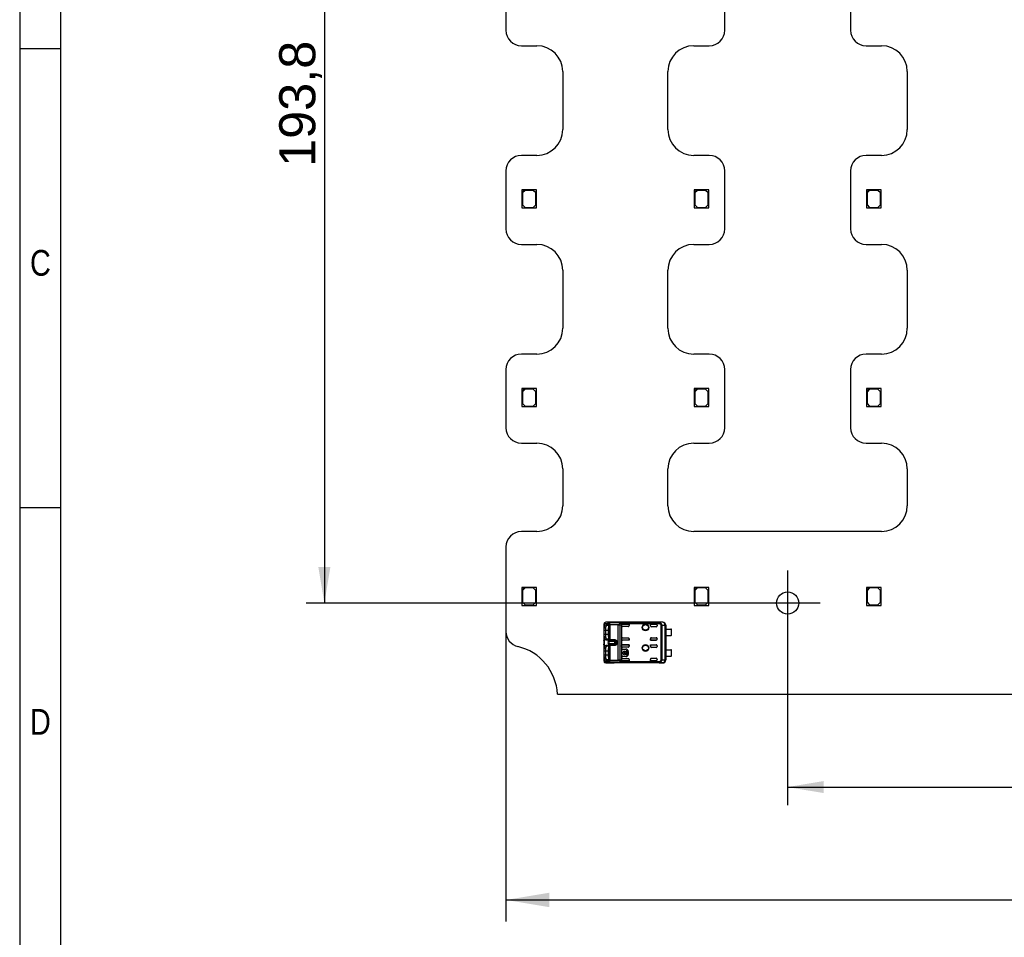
# Model space of a CAD drawing. Header units: millimetres. Extents: x 16 to 406, y 5 to 285.
# Tile 2 of 8: x 16 to 111, y 105 to 194. Entities that reach past the tile are written whole.
import ezdxf
from ezdxf.enums import TextEntityAlignment as Align
from ezdxf.lldxf.tags import DXFTag

# ---------------------------------------------------------------- set-up
doc = ezdxf.new("R2010")
doc.units = ezdxf.units.MM
for name, color, linetype in [('10', 7, 'Continuous'), ('Default', 7, 'Continuous'), ('RECLED_510X255MM', 7, 'Continuous')]:
    doc.layers.add(name, color=color, linetype=linetype)
doc.styles.add('SEACAD_Arial', font='arial.ttf')
tags = doc.linetypes.add('CENTER2', pattern=[28.575, 19.05, -3.175, 3.175, -3.175]).pattern_tags.tags
tags[10:11] = [DXFTag(74, 4), DXFTag(75, 0), DXFTag(340, '0'), DXFTag(46, 0.0), DXFTag(50, 0.0), DXFTag(44, 0.0), DXFTag(45, 0.0)]
tags[8:9] = [DXFTag(74, 4), DXFTag(75, 0), DXFTag(340, '0'), DXFTag(46, 0.0), DXFTag(50, 0.0), DXFTag(44, 0.0), DXFTag(45, 0.0)]
tags[6:7] = [DXFTag(74, 4), DXFTag(75, 0), DXFTag(340, '0'), DXFTag(46, 0.0), DXFTag(50, 0.0), DXFTag(44, 0.0), DXFTag(45, 0.0)]
tags[4:5] = [DXFTag(74, 4), DXFTag(75, 0), DXFTag(340, '0'), DXFTag(46, 0.0), DXFTag(50, 0.0), DXFTag(44, 0.0), DXFTag(45, 0.0)]
doc.dimstyles.new('ISO', dxfattribs={"dimtxt": 3.5, "dimasz": 3.5, "dimexe": 1.75, "dimexo": 0, "dimgap": 0.875, "dimtad": 1, "dimlfac": 2, "dimtxsty": 'SEACAD_Arial', "dimblk1": '_SE_FILLED', "dimblk2": '_SE_FILLED', "dimsah": 1, "dimcen": 1.75, "dimadec": 0, "dimazin": 0, "dimtfac": 0.5, "dimtdec": 3, "dimtmove": 0, "dimatfit": 3, "dimfxl": 1, "dimarcsym": 0})

# ---------------------------------------------------------------- blocks, each defined once
blk = doc.blocks.new('SEANNOT_GROUP8')
at = {"layer": 'Default', "color": 7, "linetype": 'CENTER2'}
for p, q in [((90.094, 140.991), (90.094, 134.691)), ((93.244, 137.841), (86.944, 137.841))]:
    blk.add_line(p, q, dxfattribs=at)
blk = doc.blocks.new('SE1')
at = {"layer": 'RECLED_510X255MM', "color": 7, "linetype": 'Continuous'}
for p, q in [((62.794, 199.019), (62.794, 193.383)), ((83.994, 193.383), (83.994, 199.019)), ((96.194, 199.019), (96.194, 193.383)), ((64.294, 191.883), (65.794, 191.883)), ((80.994, 191.883), (82.494, 191.883)), ((97.694, 191.883), (99.194, 191.883)), ((68.294, 189.383), (68.294, 183.749)), ((78.494, 183.749), (78.494, 189.383)), ((101.694, 189.383), (101.694, 183.749)), ((65.794, 181.249), (64.294, 181.249)), ((82.494, 181.249), (80.994, 181.249)), ((99.194, 181.249), (97.694, 181.249)), ((62.794, 179.749), (62.794, 174.113)), ((83.994, 174.113), (83.994, 179.749)), ((96.194, 179.749), (96.194, 174.113)), ((64.594, 177.906), (64.344, 177.906)), ((64.344, 177.906), (64.344, 177.656)), ((64.344, 177.656), (64.594, 177.906)), ((64.344, 177.656), (64.344, 176.156)), ((64.644, 177.856), (64.394, 177.606)), ((64.394, 177.606), (64.394, 176.456)), ((65.744, 177.906), (64.594, 177.906)), ((65.444, 177.856), (64.644, 177.856)), ((65.694, 177.606), (65.444, 177.856)), ((65.694, 176.456), (65.694, 177.606)), ((65.744, 176.156), (65.744, 177.906)), ((81.294, 177.906), (81.044, 177.906)), ((81.044, 177.906), (81.044, 177.656)), ((81.044, 177.656), (81.294, 177.906)), ((81.044, 177.656), (81.044, 176.156)), ((81.344, 177.856), (81.094, 177.606)), ((81.094, 177.606), (81.094, 176.456)), ((82.444, 177.906), (81.294, 177.906)), ((82.144, 177.856), (81.344, 177.856)), ((82.394, 177.606), (82.144, 177.856)), ((82.394, 176.456), (82.394, 177.606)), ((82.444, 176.156), (82.444, 177.906)), ((97.994, 177.906), (97.744, 177.906)), ((97.744, 177.906), (97.744, 177.656)), ((97.744, 177.656), (97.994, 177.906)), ((97.744, 177.656), (97.744, 176.156)), ((98.044, 177.856), (97.794, 177.606)), ((97.794, 177.606), (97.794, 176.456)), ((99.144, 177.906), (97.994, 177.906)), ((98.844, 177.856), (98.044, 177.856)), ((99.094, 177.606), (98.844, 177.856)), ((99.094, 176.456), (99.094, 177.606)), ((99.144, 176.156), (99.144, 177.906)), ((64.344, 176.156), (65.744, 176.156)), ((64.394, 176.456), (64.644, 176.206)), ((64.644, 176.206), (65.444, 176.206)), ((65.444, 176.206), (65.694, 176.456)), ((81.044, 176.156), (82.444, 176.156)), ((81.094, 176.456), (81.344, 176.206)), ((81.344, 176.206), (82.144, 176.206)), ((82.144, 176.206), (82.394, 176.456)), ((97.744, 176.156), (99.144, 176.156)), ((97.794, 176.456), (98.044, 176.206)), ((98.044, 176.206), (98.844, 176.206)), ((98.844, 176.206), (99.094, 176.456)), ((64.294, 172.613), (65.794, 172.613)), ((80.994, 172.613), (82.494, 172.613)), ((97.694, 172.613), (99.194, 172.613)), ((68.294, 170.113), (68.294, 164.479)), ((78.494, 164.479), (78.494, 170.113)), ((101.694, 170.113), (101.694, 164.479)), ((65.794, 161.979), (64.294, 161.979)), ((82.494, 161.979), (80.994, 161.979)), ((99.194, 161.979), (97.694, 161.979)), ((62.794, 160.479), (62.794, 154.843)), ((83.994, 154.843), (83.994, 160.479)), ((96.194, 160.479), (96.194, 154.843)), ((64.594, 158.636), (64.344, 158.636)), ((64.344, 158.636), (64.344, 158.386)), ((64.344, 158.386), (64.594, 158.636)), ((64.644, 158.586), (64.394, 158.336)), ((65.744, 158.636), (64.594, 158.636)), ((65.444, 158.586), (64.644, 158.586)), ((65.694, 158.336), (65.444, 158.586)), ((65.744, 156.886), (65.744, 158.636)), ((81.294, 158.636), (81.044, 158.636)), ((81.044, 158.636), (81.044, 158.386)), ((81.044, 158.386), (81.294, 158.636)), ((81.344, 158.586), (81.094, 158.336)), ((82.444, 158.636), (81.294, 158.636)), ((82.144, 158.586), (81.344, 158.586)), ((82.394, 158.336), (82.144, 158.586)), ((82.444, 156.886), (82.444, 158.636)), ((97.994, 158.636), (97.744, 158.636)), ((97.744, 158.636), (97.744, 158.386)), ((97.744, 158.386), (97.994, 158.636)), ((98.044, 158.586), (97.794, 158.336)), ((99.144, 158.636), (97.994, 158.636)), ((98.844, 158.586), (98.044, 158.586)), ((99.094, 158.336), (98.844, 158.586)), ((99.144, 156.886), (99.144, 158.636)), ((64.344, 158.386), (64.344, 156.886)), ((64.394, 158.336), (64.394, 157.186)), ((65.694, 157.186), (65.694, 158.336)), ((81.044, 158.386), (81.044, 156.886)), ((81.094, 158.336), (81.094, 157.186)), ((82.394, 157.186), (82.394, 158.336)), ((97.744, 158.386), (97.744, 156.886)), ((97.794, 158.336), (97.794, 157.186)), ((99.094, 157.186), (99.094, 158.336)), ((64.344, 156.886), (65.744, 156.886)), ((64.394, 157.186), (64.644, 156.936)), ((64.644, 156.936), (65.444, 156.936)), ((65.444, 156.936), (65.694, 157.186)), ((81.044, 156.886), (82.444, 156.886)), ((81.094, 157.186), (81.344, 156.936)), ((81.344, 156.936), (82.144, 156.936)), ((82.144, 156.936), (82.394, 157.186)), ((97.744, 156.886), (99.144, 156.886)), ((97.794, 157.186), (98.044, 156.936)), ((98.044, 156.936), (98.844, 156.936)), ((98.844, 156.936), (99.094, 157.186)), ((64.294, 153.343), (65.794, 153.343)), ((80.994, 153.343), (82.494, 153.343)), ((97.694, 153.343), (99.194, 153.343)), ((68.294, 150.843), (68.294, 147.279)), ((78.494, 147.279), (78.494, 150.843)), ((101.694, 150.843), (101.694, 147.279)), ((65.794, 144.779), (64.294, 144.779)), ((99.194, 144.779), (80.994, 144.779)), ((62.794, 143.279), (62.794, 135.085)), ((64.594, 139.366), (64.344, 139.366)), ((64.344, 139.366), (64.344, 139.116)), ((64.344, 139.116), (64.594, 139.366)), ((65.744, 139.366), (64.594, 139.366)), ((65.744, 137.616), (65.744, 139.366)), ((81.294, 139.366), (81.044, 139.366)), ((81.044, 139.366), (81.044, 139.116)), ((81.044, 139.116), (81.294, 139.366)), ((82.444, 139.366), (81.294, 139.366)), ((82.444, 137.616), (82.444, 139.366)), ((97.994, 139.366), (97.744, 139.366)), ((97.744, 139.366), (97.744, 139.116)), ((97.744, 139.116), (97.994, 139.366)), ((99.144, 139.366), (97.994, 139.366)), ((99.144, 137.616), (99.144, 139.366)), ((64.344, 139.116), (64.344, 137.616)), ((64.644, 139.316), (64.394, 139.066)), ((64.394, 139.066), (64.394, 137.916)), ((65.444, 139.316), (64.644, 139.316)), ((65.694, 139.066), (65.444, 139.316)), ((65.694, 137.916), (65.694, 139.066)), ((81.044, 139.116), (81.044, 137.616)), ((81.344, 139.316), (81.094, 139.066)), ((81.094, 139.066), (81.094, 137.916)), ((82.144, 139.316), (81.344, 139.316)), ((82.394, 139.066), (82.144, 139.316)), ((82.394, 137.916), (82.394, 139.066)), ((97.744, 139.116), (97.744, 137.616)), ((98.044, 139.316), (97.794, 139.066)), ((97.794, 139.066), (97.794, 137.916)), ((98.844, 139.316), (98.044, 139.316)), ((99.094, 139.066), (98.844, 139.316)), ((99.094, 137.916), (99.094, 139.066)), ((64.344, 137.616), (65.744, 137.616)), ((64.394, 137.916), (64.644, 137.666)), ((64.644, 137.666), (65.444, 137.666)), ((65.444, 137.666), (65.694, 137.916)), ((81.044, 137.616), (82.444, 137.616)), ((81.094, 137.916), (81.344, 137.666)), ((81.344, 137.666), (82.144, 137.666)), ((82.144, 137.666), (82.394, 137.916)), ((97.744, 137.616), (99.144, 137.616)), ((97.794, 137.916), (98.044, 137.666)), ((98.044, 137.666), (98.844, 137.666)), ((98.844, 137.666), (99.094, 137.916)), ((72.294, 135.783), (72.294, 135.406)), ((72.324, 135.861), (72.324, 135.582)), ((72.324, 135.582), (72.465, 135.546)), ((72.371, 135.881), (72.662, 135.874)), ((72.756, 135.974), (72.465, 135.981)), ((73.269, 135.981), (72.465, 135.981)), ((72.466, 135.742), (72.608, 135.692)), ((72.631, 135.741), (72.466, 135.742)), ((72.608, 135.692), (72.687, 135.692)), ((72.772, 135.691), (72.631, 135.741)), ((72.752, 134.303), (72.752, 135.719)), ((72.846, 135.719), (72.752, 135.719)), ((72.756, 135.974), (77.65, 135.974)), ((72.756, 135.974), (72.756, 135.972)), ((77.65, 135.972), (72.756, 135.972)), ((72.756, 135.972), (72.809, 135.894)), ((72.809, 135.894), (72.846, 135.782)), ((72.846, 135.782), (73.666, 135.782)), ((72.846, 135.782), (72.846, 135.719)), ((73.666, 135.719), (72.846, 135.719)), ((72.846, 135.719), (72.846, 134.303)), ((73.266, 135.981), (73.269, 135.981)), ((77.994, 135.986), (73.269, 135.986)), ((73.269, 135.986), (73.269, 135.981)), ((73.666, 135.719), (73.666, 135.782)), ((73.666, 132.303), (73.666, 135.719)), ((73.779, 135.829), (73.946, 135.929)), ((73.836, 135.758), (73.836, 132.264)), ((73.946, 135.929), (77.714, 135.929)), ((77.714, 135.839), (73.977, 135.839)), ((73.977, 135.83), (73.977, 135.689)), ((73.977, 135.666), (73.977, 135.689)), ((73.977, 135.666), (73.977, 134.356)), ((74.744, 135.789), (74.077, 135.789)), ((74.077, 135.789), (74.077, 135.788)), ((74.077, 135.788), (74.741, 135.788)), ((74.644, 135.566), (74.077, 135.566)), ((74.741, 135.788), (74.744, 135.789)), ((74.741, 135.788), (74.741, 135.663)), ((74.741, 135.663), (74.744, 135.666)), ((74.744, 135.789), (74.744, 135.666)), ((76.794, 135.636), (76.794, 135.789)), ((76.794, 135.789), (77.344, 135.789)), ((76.798, 135.788), (76.794, 135.789)), ((76.794, 135.636), (76.798, 135.636)), ((76.798, 135.636), (76.798, 135.788)), ((76.798, 135.788), (77.344, 135.788)), ((77.344, 135.536), (76.894, 135.536)), ((77.344, 135.788), (77.344, 135.789)), ((77.444, 135.689), (77.444, 135.636)), ((77.986, 135.978), (77.65, 135.974)), ((77.65, 135.972), (77.65, 135.974)), ((77.714, 135.839), (77.714, 135.929)), ((77.754, 135.917), (77.714, 135.839)), ((77.754, 135.917), (77.757, 135.921)), ((77.828, 132.347), (77.828, 135.674)), ((77.905, 135.674), (77.828, 135.674)), ((78.216, 135.677), (77.905, 135.675)), ((77.905, 135.675), (77.905, 132.347)), ((77.986, 135.978), (77.994, 135.986)), ((78.286, 135.678), (78.216, 135.678)), ((78.216, 132.344), (78.216, 135.677)), ((78.286, 135.678), (78.286, 132.344)), ((78.286, 135.678), (78.287, 135.678)), ((78.294, 135.686), (78.287, 135.686)), ((78.287, 135.686), (78.287, 135.678)), ((78.294, 135.686), (78.294, 135.323)), ((72.444, 135.387), (72.294, 135.406)), ((72.294, 135.406), (72.294, 135.186)), ((72.444, 135.186), (72.294, 135.186)), ((72.294, 135.186), (72.294, 134.836)), ((72.294, 134.836), (72.294, 134.616)), ((72.294, 134.836), (72.444, 134.836)), ((72.294, 134.615), (72.444, 134.635)), ((72.294, 134.616), (72.294, 134.221)), ((72.444, 135.387), (72.444, 135.186)), ((72.742, 135.186), (72.444, 135.186)), ((72.444, 135.186), (72.444, 134.836)), ((72.444, 134.836), (72.444, 134.635)), ((72.444, 134.836), (72.742, 134.836)), ((72.742, 134.586), (72.742, 135.436)), ((78.293, 134.698), (78.293, 135.323)), ((78.293, 135.323), (78.769, 135.323)), ((78.293, 134.698), (78.769, 134.698)), ((78.294, 134.698), (78.294, 133.323)), ((78.844, 134.723), (78.844, 135.298)), ((72.295, 133.836), (72.293, 133.786)), ((72.294, 134.208), (72.294, 134.221)), ((72.294, 133.801), (72.294, 133.814)), ((72.294, 133.8), (72.294, 133.406)), ((72.324, 134.438), (72.324, 133.582)), ((72.325, 134.438), (72.465, 134.474)), ((72.608, 134.329), (72.466, 134.28)), ((72.466, 134.28), (72.631, 134.281)), ((72.466, 133.742), (72.608, 133.692)), ((72.631, 133.741), (72.466, 133.742)), ((72.688, 134.33), (72.608, 134.33)), ((72.608, 133.692), (72.687, 133.692)), ((72.772, 133.691), (72.631, 133.741)), ((72.752, 134.303), (72.846, 134.303)), ((72.752, 132.303), (72.752, 133.719)), ((72.846, 133.719), (72.752, 133.719)), ((72.846, 134.24), (72.812, 134.134)), ((72.812, 134.134), (73.344, 134.134)), ((73.344, 133.888), (72.812, 133.888)), ((72.812, 133.888), (72.846, 133.782)), ((72.846, 134.303), (73.344, 134.303)), ((72.846, 134.303), (72.846, 134.24)), ((73.344, 134.24), (72.846, 134.24)), ((72.846, 133.782), (72.846, 133.719)), ((72.846, 133.782), (73.344, 133.782)), ((73.344, 133.719), (72.846, 133.719)), ((72.846, 133.719), (72.846, 132.303)), ((73.344, 134.24), (73.344, 134.303)), ((73.344, 134.134), (73.344, 134.24)), ((73.344, 133.888), (73.344, 134.134)), ((73.344, 133.782), (73.344, 133.888)), ((73.344, 133.719), (73.344, 133.782)), ((73.409, 133.843), (73.442, 133.955)), ((73.541, 134.082), (73.442, 134.067)), ((73.444, 134.005), (73.442, 134.067)), ((73.541, 133.94), (73.442, 133.955)), ((73.444, 133.997), (73.444, 134.005)), ((73.541, 134.082), (73.541, 133.94)), ((73.977, 134.333), (73.977, 134.356)), ((73.977, 134.333), (73.977, 133.689)), ((73.977, 133.666), (73.977, 133.689)), ((73.977, 133.666), (73.977, 132.356)), ((74.077, 134.456), (74.644, 134.456)), ((74.077, 134.234), (74.077, 134.233)), ((74.741, 134.234), (74.077, 134.234)), ((74.744, 134.233), (74.077, 134.233)), ((74.744, 133.789), (74.077, 133.789)), ((74.077, 133.789), (74.077, 133.788)), ((74.077, 133.788), (74.741, 133.788)), ((74.741, 134.234), (74.741, 134.359)), ((74.741, 134.359), (74.744, 134.356)), ((74.741, 134.234), (74.744, 134.233)), ((74.741, 133.788), (74.744, 133.789)), ((74.741, 133.663), (74.741, 133.788)), ((74.741, 133.663), (74.744, 133.666)), ((74.744, 134.356), (74.744, 134.233)), ((74.744, 133.789), (74.744, 133.666)), ((76.794, 134.233), (76.794, 134.386)), ((76.798, 134.386), (76.794, 134.386)), ((76.798, 134.234), (76.794, 134.233)), ((77.344, 134.233), (76.794, 134.233)), ((76.794, 133.636), (76.794, 133.789)), ((76.794, 133.789), (77.344, 133.789)), ((76.798, 133.788), (76.794, 133.789)), ((76.794, 133.636), (76.798, 133.636)), ((76.798, 134.386), (76.798, 134.234)), ((76.798, 134.234), (77.344, 134.234)), ((76.798, 133.788), (76.798, 133.636)), ((76.798, 133.788), (77.344, 133.788)), ((76.894, 134.486), (77.344, 134.486)), ((77.344, 134.233), (77.344, 134.234)), ((77.344, 133.788), (77.344, 133.789)), ((77.444, 134.386), (77.444, 134.333)), ((77.444, 133.689), (77.444, 133.636)), ((72.444, 133.387), (72.294, 133.406)), ((72.294, 133.406), (72.294, 133.186)), ((72.444, 133.186), (72.294, 133.186)), ((72.294, 133.186), (72.294, 132.836)), ((72.294, 132.836), (72.444, 132.836)), ((72.294, 132.836), (72.294, 132.616)), ((72.324, 133.582), (72.465, 133.546)), ((72.444, 133.387), (72.444, 133.186)), ((72.742, 133.186), (72.444, 133.186)), ((72.444, 133.186), (72.444, 132.836)), ((72.444, 132.836), (72.444, 132.635)), ((72.444, 132.836), (72.742, 132.836)), ((72.742, 132.586), (72.742, 133.436)), ((74.014, 132.761), (74.014, 133.261)), ((74.027, 133.261), (74.014, 133.261)), ((74.014, 132.761), (74.027, 132.761)), ((74.027, 132.761), (74.027, 133.261)), ((74.068, 132.979), (74.068, 133.045)), ((74.068, 133.045), (74.12, 133.045)), ((74.12, 132.979), (74.068, 132.979)), ((74.644, 133.566), (74.077, 133.566)), ((74.127, 133.374), (74.427, 133.374)), ((74.127, 133.374), (74.127, 133.361)), ((74.127, 133.361), (74.427, 133.361)), ((74.427, 132.661), (74.127, 132.661)), ((74.127, 132.661), (74.127, 132.648)), ((74.427, 132.648), (74.127, 132.648)), ((74.182, 133.045), (74.388, 133.045)), ((74.388, 132.979), (74.182, 132.979)), ((74.244, 132.912), (74.244, 132.849)), ((74.326, 132.849), (74.326, 132.912)), ((74.427, 133.361), (74.427, 133.374)), ((74.427, 132.648), (74.427, 132.661)), ((74.45, 133.045), (74.502, 133.045)), ((74.502, 132.979), (74.45, 132.979)), ((74.502, 133.045), (74.502, 133.259)), ((74.502, 133.259), (74.568, 133.259)), ((74.502, 132.765), (74.502, 132.979)), ((74.568, 132.765), (74.502, 132.765)), ((74.568, 133.259), (74.568, 132.765)), ((74.641, 133.161), (74.627, 133.161)), ((74.627, 133.161), (74.627, 132.861)), ((74.627, 132.861), (74.641, 132.861)), ((74.641, 133.161), (74.641, 132.861)), ((77.344, 133.536), (76.894, 133.536)), ((78.293, 132.698), (78.293, 133.323)), ((78.293, 133.323), (78.769, 133.323)), ((78.293, 132.698), (78.769, 132.698)), ((78.294, 132.698), (78.294, 132.336)), ((78.844, 132.723), (78.844, 133.298)), ((72.294, 132.616), (72.444, 132.635)), ((72.294, 132.616), (72.294, 132.239)), ((72.465, 132.476), (72.324, 132.44)), ((72.324, 132.44), (72.324, 132.161)), ((72.662, 132.148), (72.371, 132.141)), ((72.465, 132.041), (72.418, 132.066)), ((72.465, 132.041), (72.756, 132.048)), ((72.465, 132.041), (73.269, 132.041)), ((72.608, 132.329), (72.466, 132.28)), ((72.466, 132.28), (72.631, 132.281)), ((72.688, 132.33), (72.608, 132.33)), ((72.752, 132.303), (72.846, 132.303)), ((72.809, 132.128), (72.756, 132.05)), ((72.756, 132.05), (72.756, 132.048)), ((77.65, 132.05), (72.756, 132.05)), ((77.65, 132.048), (72.756, 132.048)), ((72.846, 132.24), (72.809, 132.128)), ((72.846, 132.303), (73.666, 132.303)), ((72.846, 132.303), (72.846, 132.24)), ((72.846, 132.24), (73.666, 132.24)), ((73.269, 132.041), (73.266, 132.041)), ((73.269, 132.041), (73.269, 132.036)), ((77.994, 132.036), (73.269, 132.036)), ((73.666, 132.24), (73.666, 132.303)), ((73.948, 132.093), (73.779, 132.193)), ((73.977, 132.192), (73.836, 132.264)), ((77.714, 132.093), (73.948, 132.093)), ((73.977, 132.333), (73.977, 132.356)), ((73.977, 132.333), (73.977, 132.192)), ((73.977, 132.192), (73.977, 132.183)), ((73.977, 132.183), (77.714, 132.183)), ((74.077, 132.456), (74.644, 132.456)), ((74.077, 132.234), (74.741, 132.234)), ((74.077, 132.234), (74.077, 132.233)), ((74.744, 132.233), (74.077, 132.233)), ((74.741, 132.36), (74.741, 132.234)), ((74.741, 132.36), (74.744, 132.356)), ((74.741, 132.234), (74.744, 132.233)), ((74.744, 132.356), (74.744, 132.233)), ((76.794, 132.233), (76.794, 132.386)), ((76.798, 132.386), (76.794, 132.386)), ((76.798, 132.234), (76.794, 132.233)), ((77.344, 132.233), (76.794, 132.233)), ((76.798, 132.234), (76.798, 132.386)), ((76.798, 132.234), (77.344, 132.234)), ((76.894, 132.486), (77.344, 132.486)), ((77.344, 132.233), (77.344, 132.234)), ((77.444, 132.386), (77.444, 132.333)), ((77.65, 132.048), (77.65, 132.05)), ((77.65, 132.048), (77.986, 132.044)), ((77.714, 132.093), (77.714, 132.183)), ((77.757, 132.1), (77.714, 132.183)), ((77.828, 132.347), (77.905, 132.347)), ((77.905, 132.347), (78.216, 132.345)), ((77.994, 132.036), (77.986, 132.044)), ((78.216, 132.344), (78.286, 132.344)), ((78.287, 132.343), (78.286, 132.344)), ((78.287, 132.343), (78.287, 132.336)), ((78.287, 132.336), (78.294, 132.336)), ((67.788, 129.011), (312.8, 129.011))]:
    blk.add_line(p, q, dxfattribs=at)
for centre, radius in [((90.094, 137.841), 1.075), ((76.319, 135.486), 0.328), ((76.319, 135.486), 0.293), ((76.319, 135.486), 0.276), ((76.319, 135.486), 0.275), ((76.319, 133.486), 0.328), ((76.319, 133.486), 0.293), ((76.319, 133.486), 0.276), ((76.319, 133.486), 0.275)]:
    blk.add_circle(centre, radius, dxfattribs=at)
for centre, radius, start, end in [((64.294, 193.383), 1.5, 180, 270), ((82.494, 193.383), 1.5, 270, 0), ((97.694, 193.383), 1.5, 180, 270), ((65.794, 189.383), 2.5, 0, 90), ((80.994, 189.383), 2.5, 90, 180), ((99.194, 189.383), 2.5, 0, 90), ((65.794, 183.749), 2.5, 270, 0), ((80.994, 183.749), 2.5, 180, 270), ((99.194, 183.749), 2.5, 270, 0), ((64.294, 179.749), 1.5, 90, 180), ((82.494, 179.749), 1.5, 0, 90), ((97.694, 179.749), 1.5, 90, 180), ((64.294, 174.113), 1.5, 180, 270), ((82.494, 174.113), 1.5, 270, 0), ((97.694, 174.113), 1.5, 180, 270), ((65.794, 170.113), 2.5, 0, 90), ((80.994, 170.113), 2.5, 90, 180), ((99.194, 170.113), 2.5, 0, 90), ((65.794, 164.479), 2.5, 270, 0), ((80.994, 164.479), 2.5, 180, 270), ((99.194, 164.479), 2.5, 270, 0), ((64.294, 160.479), 1.5, 90, 180), ((82.494, 160.479), 1.5, 0, 90), ((97.694, 160.479), 1.5, 90, 180), ((64.294, 154.843), 1.5, 180, 270), ((82.494, 154.843), 1.5, 270, 0), ((97.694, 154.843), 1.5, 180, 270), ((65.794, 150.843), 2.5, 0, 90), ((80.994, 150.843), 2.5, 90, 180), ((99.194, 150.843), 2.5, 0, 90), ((65.794, 147.279), 2.5, 270, 0), ((80.994, 147.279), 2.5, 180, 270), ((99.194, 147.279), 2.5, 270, 0), ((64.294, 143.279), 1.5, 90, 180), ((72.664, 135.434), 0.371, 156.3608, 184.2684), ((72.489, 135.8), 0.193, 135.11479, 181.01187), ((72.407, 135.873), 0.0836, 131.7956, 188.16286), ((72.47, 135.804), 0.177, 90.53835, 132.61513), ((72.469, 135.884), 0.0975, 92.00873, 181.51606), ((73.001, 135.394), 0.558, 164.11606, 180.72539), ((72.765, 135.869), 0.103, 95.14806, 176.89207), ((72.56, 135.734), 0.173, 26.17127, 53.85879), ((72.835, 135.771), 0.126, 101.66149, 161.57144), ((72.303, 135.592), 0.467, 15.76195, 27.932), ((72.861, 135.658), 0.125, 96.82926, 150.7266), ((73.656, 135.965), 0.184, 273.14637, 312.18222), ((73.661, 136.133), 0.415, 270.69705, 294.96949), ((74.22, 135.181), 0.693, 110.5133, 123.67456), ((73.764, 135.816), 0.214, 6.32785, 31.97261), ((77.344, 135.636), 0.1, 270, 0), ((77.718, 135.822), 0.107, 68.65961, 92.13865), ((77.608, 135.665), 0.296, 1.85946, 59.92253), ((77.986, 135.678), 0.3, 0.00436, 89.99716), ((64.294, 135.085), 1.5, 180, 256.65764), ((72.672, 134.589), 0.379, 175.94968, 203.39562), ((72.936, 134.619), 0.493, 178.12047, 197.05085), ((78.769, 135.198), 0.125, 53.1301, 90), ((78.769, 134.823), 0.125, 270, 306.8699), ((62.794, 128.761), 5, 2.86598, 76.65764), ((71.375, 134.011), 0.941, 347.92303, 12.10298), ((73.23, 134.011), 0.552, 158.14838, 201.85169), ((72.29, 134.434), 0.481, 333.05736, 344.18187), ((72.838, 134.258), 0.126, 199.2531, 258.42929), ((72.838, 133.764), 0.126, 101.57049, 160.74713), ((72.861, 134.364), 0.125, 209.27675, 263.16842), ((72.861, 133.658), 0.125, 96.8284, 150.72731), ((73.11, 133.989), 0.334, 354.13428, 1.30051), ((77.344, 134.386), 0.1, 0, 90), ((77.344, 133.636), 0.1, 270, 0), ((72.664, 133.434), 0.371, 156.37261, 184.26267), ((73.001, 133.394), 0.558, 164.11595, 180.72452), ((74.127, 133.261), 0.113, 90, 180), ((74.127, 132.761), 0.113, 180, 270), ((74.127, 133.261), 0.1, 90, 180), ((74.127, 132.761), 0.1, 180, 270), ((74.285, 133.012), 0.169, 11.32726, 168.67274), ((74.285, 133.012), 0.169, 191.32726, 255.79581), ((74.285, 133.012), 0.108, 17.78466, 162.21534), ((74.285, 133.012), 0.108, 197.78466, 247.56802), ((74.285, 133.012), 0.169, 284.20419, 348.67274), ((74.285, 133.012), 0.108, 292.43198, 342.21534), ((74.427, 133.161), 0.213, 0, 90), ((74.427, 133.161), 0.2, 0, 90), ((74.427, 132.861), 0.2, 270, 0), ((74.427, 132.861), 0.213, 270, 0), ((78.769, 133.198), 0.125, 53.1301, 90), ((78.769, 132.823), 0.125, 270, 306.8699), ((72.664, 132.588), 0.371, 175.76369, 203.6318), ((72.494, 132.226), 0.199, 178.70828, 215.05842), ((72.469, 132.138), 0.0975, 178.48459, 267.9947), ((72.928, 132.619), 0.485, 178.02487, 197.14654), ((72.56, 132.288), 0.173, 306.13014, 333.83762), ((72.765, 132.153), 0.103, 183.11472, 264.83647), ((72.302, 132.43), 0.467, 332.0828, 344.23594), ((72.839, 132.255), 0.131, 199.73172, 257.0474), ((72.861, 132.364), 0.125, 209.27157, 263.17257), ((73.661, 131.887), 0.416, 65.0685, 89.26555), ((73.657, 132.059), 0.182, 47.59532, 87.07757), ((73.649, 132.355), 0.208, 308.93976, 334.24065), ((73.561, 132.268), 0.424, 335.67344, 348.42445), ((77.344, 132.386), 0.1, 0, 90), ((77.719, 132.2), 0.107, 267.5513, 291.03618), ((77.614, 132.353), 0.29, 299.45696, 358.84003), ((77.986, 132.344), 0.3, 270.00397, 359.99564)]:
    blk.add_arc(centre, radius, start, end, dxfattribs=at)
for centre, major_axis, ratio, start_param, end_param in [((72.394, 135.783), (-0.1, 0), 0.754543, 6.070649, 6.283069), ((72.37, 135.431), (0, -0.45), 0.34204, 3.132956, 3.443098), ((72.756, 135.874), (-0.0024, -0.1), 0.939661, 3.166998, 4.734915), ((73.269, 135.686), (0, -0.3), 0.999962, 3.141593, 3.321418), ((74.077, 135.689), (0, -0.1), 0.999994, 3.141593, 4.712389), ((74.077, 135.688), (0, -0.1), 0.999994, 3.141593, 4.712389), ((74.077, 135.666), (0, -0.1), 0.999848, 4.712389, 6.283185), ((74.644, 135.666), (-0.0707, -0.0707), 0.999695, 0.785246, 2.356347), ((74.641, 135.663), (-0.0707, -0.0707), 0.999695, 1.570796, 2.356347), ((76.894, 135.636), (0.1, 0), 0.999848, 3.141593, 4.712389), ((76.898, 135.636), (0.1, 0), 0.999848, 3.141593, 4.712389), ((77.344, 135.689), (0, -0.1), 0.999994, 1.570796, 3.141593), ((77.344, 135.688), (0, -0.1), 0.999994, 1.57081, 3.141593), ((77.986, 135.678), (0.003, -0.3), 0.766027, 1.562157, 3.128038), ((77.994, 135.686), (-0.212, -0.212), 0.999924, 2.356207, 3.926956), ((72.631, 133.413), (0, 0.469), 0.34202, -0.859272, -0.576897), ((73.344, 134.052), (-0.1, 0), 0.821429, 3.324107, 4.712389), ((73.344, 133.97), (0.1, 0), 0.821429, 4.712389, 6.100671), ((74.077, 134.356), (0, 0.1), 0.999848, 0, 1.570796), ((74.077, 134.334), (0, 0.1), 0.999994, 1.570796, 3.141593), ((74.077, 134.333), (0, 0.1), 0.999994, 1.570796, 3.141593), ((74.077, 133.689), (0, -0.1), 0.999994, 3.141593, 4.712389), ((74.077, 133.688), (0, -0.1), 0.999994, 3.141593, 4.712389), ((74.077, 133.666), (0, -0.1), 0.999848, 4.712389, 6.283185), ((74.644, 134.356), (-0.0707, 0.0707), 0.999695, 3.926838, 5.497939), ((74.644, 133.666), (-0.0707, -0.0707), 0.999695, 0.785246, 2.356347), ((74.641, 134.359), (-0.0707, 0.0707), 0.999695, 3.926838, 4.712389), ((74.641, 133.663), (-0.0707, -0.0707), 0.999695, 1.570796, 2.356347), ((76.894, 134.386), (0.1, 0), 0.999848, 1.570796, 3.141593), ((76.894, 133.636), (0.1, 0), 0.999848, 3.141593, 4.712389), ((76.898, 134.386), (0.1, 0), 0.999848, 1.570796, 3.141593), ((76.898, 133.636), (0.1, 0), 0.999848, 3.141593, 4.712389), ((77.344, 134.334), (0, 0.1), 0.999994, 3.141593, 4.712389), ((77.344, 134.333), (0, 0.1), 0.999994, 3.141593, 4.712389), ((77.344, 133.689), (0, -0.1), 0.999994, 1.570796, 3.141593), ((77.344, 133.688), (0, -0.1), 0.999994, 1.570796, 3.141593), ((72.418, 132.161), (0.0672, 0.074), 0.8975, 2.254597, 3.932999), ((72.37, 132.592), (0, 0.451), 0.342128, 2.840825, 3.150345), ((72.756, 132.148), (0.0024, -0.1), 0.939661, 4.689874, 6.25773), ((73.269, 132.336), (0, -0.3), 0.999962, 6.103357, 6.283185), ((74.077, 132.356), (0, 0.1), 0.999848, 0, 1.570796), ((74.077, 132.334), (0, 0.1), 0.999994, 1.570796, 3.141593), ((74.077, 132.333), (0, 0.1), 0.999994, 1.570796, 3.141593), ((74.644, 132.356), (-0.0707, 0.0707), 0.999695, 3.926839, 5.497939), ((74.641, 132.359), (-0.0707, 0.0707), 0.999695, 3.932239, 4.712389), ((76.894, 132.386), (0.1, 0), 0.999848, 1.570796, 3.141593), ((76.898, 132.386), (0.1, 0), 0.999848, 1.570796, 3.141593), ((77.344, 132.334), (0, 0.1), 0.999994, 3.141593, 4.712375), ((77.344, 132.333), (0, 0.1), 0.999994, 3.141593, 4.712389), ((77.986, 132.344), (-0.003, -0.3), 0.766027, 0.013567, 1.579437), ((77.994, 132.336), (-0.212, 0.212), 0.999924, 2.35623, 3.926978)]:
    blk.add_ellipse(centre, major_axis=major_axis, ratio=ratio, start_param=start_param, end_param=end_param, dxfattribs=at)
for points, degree, knots in [([(72.324, 135.861), (72.32, 135.857), (72.312, 135.851), (72.304, 135.837), (72.298, 135.822), (72.295, 135.804), (72.294, 135.79), (72.294, 135.783)], 3, [0, 0, 0, 0, 0.206395, 0.408543, 0.607471, 0.804252, 1, 1, 1, 1]), ([(72.608, 135.692), (72.601, 135.692), (72.587, 135.691), (72.568, 135.683), (72.549, 135.672), (72.525, 135.65), (72.496, 135.612), (72.475, 135.568), (72.465, 135.546)], 3, [0, 0, 0, 0, 0.13162, 0.259649, 0.384096, 0.504969, 0.752582, 1, 1, 1, 1]), ([(72.631, 135.741), (72.677, 135.737), (72.709, 135.65), (72.741, 135.563), (72.742, 135.436)], 2, [0, 0, 0, 0.5, 0.5, 1, 1, 1]), ([(77.65, 135.974), (77.657, 135.974), (77.672, 135.974), (77.691, 135.971), (77.707, 135.967), (77.725, 135.96), (77.743, 135.946), (77.752, 135.931), (77.757, 135.921)], 3, [0, 0, 0, 0, 0.122214, 0.238699, 0.352338, 0.466231, 0.68875, 1, 1, 1, 1]), ([(77.714, 135.929), (77.713, 135.934), (77.711, 135.945), (77.703, 135.956), (77.69, 135.964), (77.673, 135.969), (77.658, 135.971), (77.65, 135.972)], 3, [0, 0, 0, 0, 0.264912, 0.488067, 0.676456, 0.841557, 1, 1, 1, 1]), ([(72.742, 134.586), (72.742, 134.463), (72.71, 134.373), (72.678, 134.281), (72.631, 134.281)], 2, [0, 0, 0, 0.5, 0.5, 1, 1, 1]), ([(72.465, 134.475), (72.47, 134.465), (72.481, 134.442), (72.498, 134.412), (72.516, 134.385), (72.537, 134.362), (72.559, 134.344), (72.583, 134.332), (72.599, 134.33), (72.608, 134.33)], 3, [0, 0, 0, 0, 0.119189, 0.246257, 0.381214, 0.524065, 0.674813, 0.833458, 1, 1, 1, 1]), ([(72.608, 133.692), (72.601, 133.692), (72.587, 133.691), (72.568, 133.683), (72.549, 133.672), (72.525, 133.65), (72.496, 133.612), (72.475, 133.568), (72.465, 133.546)], 3, [0, 0, 0, 0, 0.13162, 0.259649, 0.384096, 0.504969, 0.752582, 1, 1, 1, 1]), ([(72.631, 133.741), (72.677, 133.737), (72.709, 133.65), (72.741, 133.563), (72.742, 133.436)], 2, [0, 0, 0, 0.5, 0.5, 1, 1, 1]), ([(72.812, 134.134), (72.808, 134.129), (72.799, 134.119), (72.789, 134.099), (72.781, 134.076), (72.776, 134.051), (72.774, 134.025), (72.774, 133.999), (72.776, 133.973), (72.781, 133.948), (72.789, 133.924), (72.799, 133.904), (72.808, 133.893), (72.812, 133.888)], 3, [0, 0, 0, 0, 0.095482, 0.187791, 0.277611, 0.365684, 0.452798, 0.539767, 0.627407, 0.716518, 0.80786, 0.90214, 1, 1, 1, 1]), ([(73.344, 134.303), (73.418, 134.296), (73.471, 134.236), (73.496, 134.208), (73.514, 134.168), (73.532, 134.129), (73.541, 134.082)], 2, [0, 0, 0, 0.5, 0.5, 0.75, 0.75, 1, 1, 1]), ([(73.442, 134.067), (73.441, 134.079), (73.437, 134.104), (73.425, 134.14), (73.412, 134.173), (73.397, 134.201), (73.38, 134.221), (73.363, 134.235), (73.35, 134.239), (73.344, 134.24)], 3, [0, 0, 0, 0, 0.180622, 0.363866, 0.549849, 0.69593, 0.816556, 0.915955, 1, 1, 1, 1]), ([(73.541, 133.94), (73.522, 133.845), (73.47, 133.785), (73.445, 133.756), (73.413, 133.739), (73.381, 133.722), (73.344, 133.719)], 2, [0, 0, 0, 0.5, 0.5, 0.75, 0.75, 1, 1, 1]), ([(73.344, 133.782), (73.348, 133.782), (73.356, 133.783), (73.367, 133.789), (73.38, 133.799), (73.394, 133.818), (73.403, 133.834), (73.409, 133.843)], 3, [0, 0, 0, 0, 0.116292, 0.245911, 0.39736, 0.643352, 1, 1, 1, 1]), ([(72.294, 132.239), (72.294, 132.23), (72.295, 132.213), (72.3, 132.192), (72.309, 132.174), (72.319, 132.165), (72.324, 132.161)], 3, [0, 0, 0, 0, 0.244606, 0.491396, 0.742515, 1, 1, 1, 1]), ([(72.466, 132.28), (72.427, 132.28), (72.389, 132.322), (72.352, 132.364), (72.324, 132.44)], 2, [0, 0, 0, 0.5, 0.5, 1, 1, 1]), ([(72.465, 132.476), (72.47, 132.465), (72.481, 132.442), (72.498, 132.412), (72.516, 132.385), (72.537, 132.362), (72.559, 132.344), (72.583, 132.332), (72.599, 132.33), (72.608, 132.33)], 3, [0, 0, 0, 0, 0.119171, 0.246227, 0.381178, 0.524029, 0.674783, 0.83344, 1, 1, 1, 1]), ([(72.742, 132.586), (72.742, 132.463), (72.71, 132.373), (72.678, 132.281), (72.631, 132.281)], 2, [0, 0, 0, 0.5, 0.5, 1, 1, 1]), ([(77.757, 132.1), (77.753, 132.093), (77.746, 132.081), (77.733, 132.068), (77.716, 132.058), (77.69, 132.049), (77.664, 132.048), (77.65, 132.048)], 3, [0, 0, 0, 0, 0.233305, 0.418726, 0.557587, 0.771407, 1, 1, 1, 1]), ([(77.65, 132.05), (77.656, 132.051), (77.666, 132.052), (77.68, 132.055), (77.691, 132.059), (77.7, 132.064), (77.707, 132.072), (77.712, 132.081), (77.713, 132.089), (77.714, 132.093)], 3, [0, 0, 0, 0, 0.113395, 0.227464, 0.348898, 0.483291, 0.634809, 0.806373, 1, 1, 1, 1])]:
    blk.add_open_spline(points, degree=degree, knots=knots, dxfattribs=at)
for points, degree in [([(72.324, 135.582), (72.383, 135.742), (72.466, 135.742)], 2), ([(77.714, 135.839), (77.739, 135.825), (77.781, 135.793), (77.818, 135.738), (77.827, 135.697), (77.828, 135.674)], 3), ([(72.466, 134.28), (72.383, 134.279), (72.324, 134.438)], 2), ([(72.324, 133.582), (72.383, 133.742), (72.466, 133.742)], 2), ([(77.828, 132.347), (77.827, 132.325), (77.817, 132.282), (77.78, 132.227), (77.739, 132.197), (77.714, 132.183)], 3)]:
    blk.add_open_spline(points, degree=degree, dxfattribs=at)
blk.add_rational_spline([(73.836, 135.758), (73.823, 135.786), (73.802, 135.812), (73.779, 135.829)], [1.05939443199, 0.980194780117, 0.980201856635, 1.05941566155], degree=3, dxfattribs=at)
blk = doc.blocks.new('DMBLK8')
at = {"layer": 'Default', "linetype": 'Continuous'}
for points in [[(66.994, 108.356), (66.994, 109.756), (62.794, 109.056)], [(313.594, 108.356), (317.794, 109.056), (313.594, 109.756)]]:
    blk.add_hatch(color=7, dxfattribs=at).paths.add_polyline_path(points)
at = {"layer": 'Default', "color": 7, "linetype": 'Continuous'}
for p, q in [((62.794, 135.085), (62.794, 106.956)), ((317.794, 133.761), (317.794, 106.956)), ((62.794, 109.056), (317.794, 109.056))]:
    blk.add_line(p, q, dxfattribs=at)
at = {"layer": 'Default', "color": 7, "linetype": 'Continuous', "style": 'SEACAD_Arial'}
blk.add_text('510', height=4.2, dxfattribs=at).set_placement((185.364, 114.306), align=Align.TOP_LEFT)
blk = doc.blocks.new('_SE_FILLED')
at = {"color": 0}
blk.add_line((0, 0), (-1, 0), dxfattribs=at)
blk.add_solid([(0, 0), (-1, -0.1665), (-1, 0.1665), (0, 0)], dxfattribs=at)
blk = doc.blocks.new('DMBLK15')
at = {"layer": 'Default', "linetype": 'Continuous'}
for points in [[(44.611, 231.241), (45.778, 231.241), (45.194, 234.741)], [(44.611, 141.341), (45.194, 137.841), (45.778, 141.341)]]:
    blk.add_hatch(color=7, dxfattribs=at).paths.add_polyline_path(points)
at = {"layer": 'Default', "color": 7, "linetype": 'Continuous'}
for p, q in [((73.394, 234.741), (43.444, 234.741)), ((45.194, 234.741), (45.194, 137.841)), ((90.094, 137.841), (43.444, 137.841))]:
    blk.add_line(p, q, dxfattribs=at)
at = {"layer": 'Default', "color": 7, "linetype": 'Continuous', "style": 'SEACAD_Arial'}
blk.add_text('193,8', height=3.5, rotation=90, dxfattribs=at).set_placement((40.819, 180.128), align=Align.TOP_LEFT)
blk = doc.blocks.new('DMBLK16')
at = {"layer": 'Default', "linetype": 'Continuous'}
for points in [[(93.594, 119.417), (93.594, 120.583), (90.094, 120)], [(153.394, 119.417), (156.894, 120), (153.394, 120.583)]]:
    blk.add_hatch(color=7, dxfattribs=at).paths.add_polyline_path(points)
at = {"layer": 'Default', "color": 7, "linetype": 'Continuous'}
for p, q in [((90.094, 137.841), (90.094, 118.25)), ((156.894, 134.691), (156.894, 118.25)), ((90.094, 120), (156.894, 120))]:
    blk.add_line(p, q, dxfattribs=at)
at = {"layer": 'Default', "color": 7, "linetype": 'Continuous', "style": 'SEACAD_Arial'}
blk.add_text('133,6', height=3.5, dxfattribs=at).set_placement((117.331, 124.375), align=Align.TOP_LEFT)

msp = doc.modelspace()

# ---------------------------------------------------------------- linework, layer by layer
at = {"layer": '10', "color": 7, "linetype": 'Continuous'}
for p, q in [((19.6664, 13.5775), (19.6664, 280.5775)), ((19.6664, 191.5775), (15.6664, 191.5775)), ((19.6664, 147.0775), (15.6664, 147.0775))]:
    msp.add_line(p, q, dxfattribs=at)
msp.add_lwpolyline([(405.6664, 13.5775), (405.6664, 284.5775), (15.6664, 284.5775), (15.6664, 13.5775), (405.6664, 13.5775)], dxfattribs=at)

# ---------------------------------------------------------------- block references
at = {"layer": 'Default'}
for name in ['SE1', 'SEANNOT_GROUP8']:
    msp.add_blockref(name, (0, 0), dxfattribs=at)

# ---------------------------------------------------------------- texts
at = {"layer": '10', "char_height": 2.5, "width": 1.956532, "attachment_point": 1, "style": 'SEACAD_Arial'}
for s, insert in [('{\\farial rounded mt|b0||i0||c0|p34;\\C7;\\H2.50000002;\\W0.8;C}', (16.6664, 172.0775)), ('{\\farial rounded mt|b0||i0||c0|p34;\\C7;\\H2.50000002;\\W0.8;D}', (16.6664, 127.5775))]:
    msp.add_mtext(s, dxfattribs=dict(at, insert=insert))

# ---------------------------------------------------------------- dimensions: what is measured, and where the dimension line sits
at = {"layer": 'Default', "color": 7, "linetype": 'Continuous'}
for base, p1, p2, angle, picture, middle, dimtype in [((45.1945, 137.8413), (73.3941, 234.7413), (90.0941, 137.8413), 90, 'DMBLK15', (45.1945, 186.2913), 160), ((90.0941, 120), (90.0941, 137.8413), (156.8941, 137.8413), 0, 'DMBLK16', (123.4941, 120), 161)]:
    dim = msp.add_linear_dim(base=base, p1=p1, p2=p2, angle=angle, text='\\A1;<>', dimstyle='ISO', dxfattribs=at)
    dim.commit()
    dim.dimension.update_dxf_attribs({"geometry": picture, "text_midpoint": middle, "dimtype": dimtype})
dim = msp.add_linear_dim(base=(317.7941, 109.0565), p1=(62.7941, 143.2792), p2=(317.7941, 133.7609), text='\\A1;<>', dimstyle='ISO', override={"dimtxt": 4.2, "dimasz": 4.2, "dimexe": 2.1, "dimgap": 1.05, "dimcen": 2.1}, dxfattribs=at)
dim.commit()
dim.dimension.update_dxf_attribs({"geometry": 'DMBLK8', "text_midpoint": (190.2941, 109.0565), "dimtype": 160})

doc.saveas('drawing.dxf')
